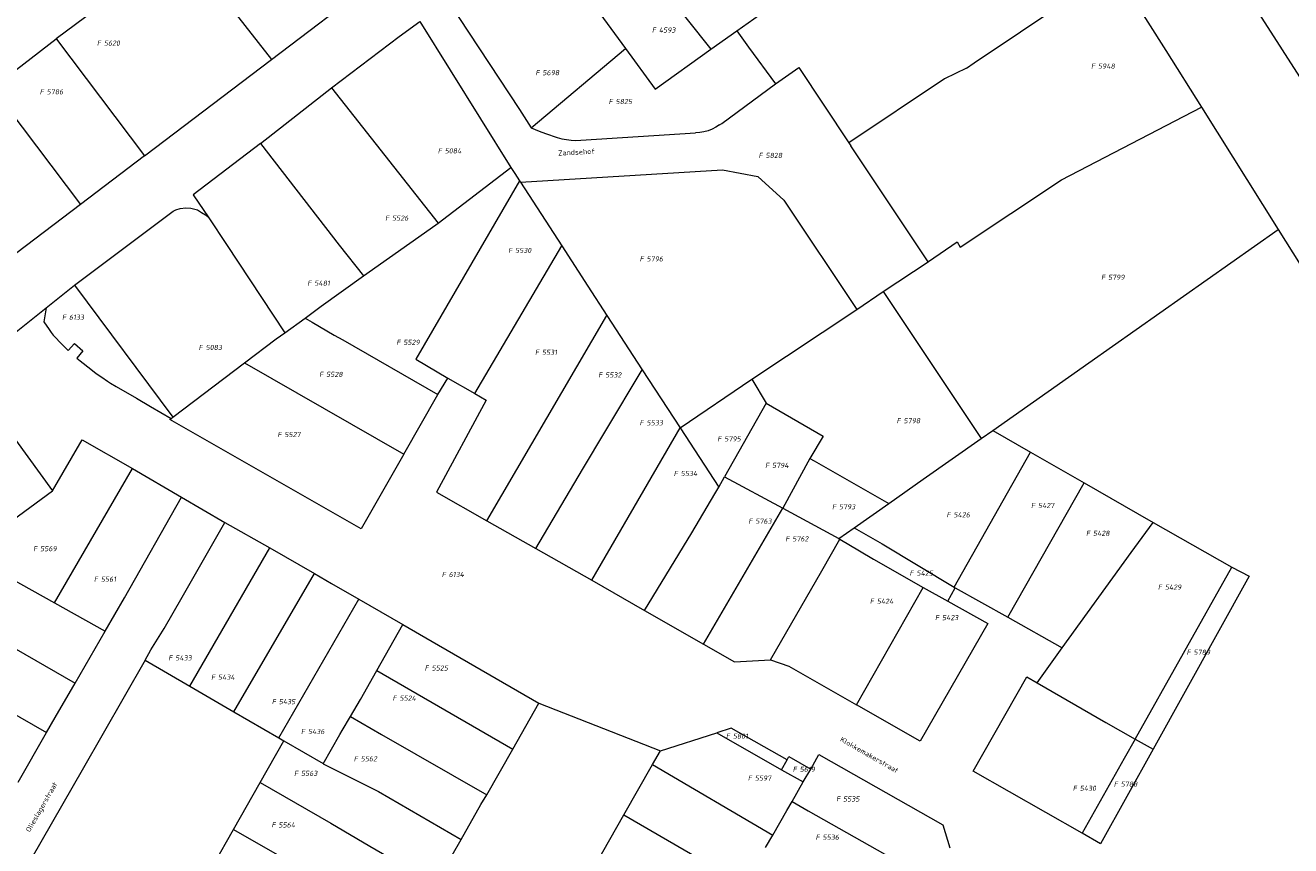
# Model space of a CAD drawing. Header units: metres. Extents: x 200548 to 205192, y 394703 to 399160.
# Tile 25 of 38: x 203559 to 203782, y 396972 to 397116. Entities that reach past the tile are written whole.
import ezdxf
from ezdxf.enums import TextEntityAlignment as Align
from ezdxf.lldxf.tags import DXFTag

# ---------------------------------------------------------------- set-up
doc = ezdxf.new("R2010")
doc.units = ezdxf.units.M
doc.layers.get('0').update_dxf_attribs({"lineweight": 25})
for name, color, linetype, lineweight in [('B-WE-KG-GRENS_PERCEEL-G', 150, 'KG-PERCEEL', 18), ('B-WE-KG-GRENS_PERCEEL-S', 150, 'Continuous', 25), ('B-WE-OG-BEBOUWING_STRAATNAAM-T18', 10, 'Continuous', 18)]:
    doc.layers.add(name, color=color, linetype=linetype, lineweight=lineweight)
doc.styles.add('NLCS-ISO', font='NLCS-ISO.ttf')
doc.styles.add('NLCS-ISO-M500-T18', font='NLCS-ISO.ttf', dxfattribs={"height": 0.9})
doc.styles.get("Standard").update_dxf_attribs({"font": 'NLCS-ISO.ttf'})
tags = doc.linetypes.add('KG-PERCEEL', pattern='A,5.5,-2,["P",Standard,S=1.8,R=0,X=-0.5,Y=-0.9],-2,5.5,-2,[5,NLCS.shx,S=0.75,R=0,X=0,Y=0],-2', length=19).pattern_tags.tags
tags[6] = DXFTag(74, 10)

# ---------------------------------------------------------------- blocks, each defined once
blk = doc.blocks.new('SKG-PERCEELNUMMER-SO')
at = {"style": 'NLCS-ISO', "oblique": 10, "flags": 1}
for tag, p in [('GEMEENTECODE', (0, 2.55)), ('PERCEELGROOTTE', (0, -2.45))]:
    blk.add_attdef(tag, text='', height=1.8, dxfattribs=at).set_placement(p, align=Align.MIDDLE_CENTER)
at = {"style": 'NLCS-ISO', "oblique": 10}
blk.add_attdef('SECTIE', text='', height=1.8, dxfattribs=at).set_placement((-0.5, 0), align=Align.MIDDLE_RIGHT)
blk.add_attdef('PERCEELNUMMER', text='', height=1.8, dxfattribs=at).set_placement((0.5, 0), align=Align.MIDDLE_LEFT)

msp = doc.modelspace()

# ---------------------------------------------------------------- linework, layer by layer
at = {"layer": 'B-WE-KG-GRENS_PERCEEL-G', "flags": 128}
for points in [[(203730.814, 397188.202), (203743.817, 397168.261), (203798.392, 397083.2), (203840.316, 397014.728), (203887.896, 396939.568), (203907.496, 396910.302), (203921.502, 396887.508), (203946.91, 396846.394)], [(203658.772, 397138.275), (203679.784, 397111.912)], [(203650.167, 397132.017), (203664.807, 397112.04)], [(203586.915, 397130.206), (203602.638, 397110.106)], [(203725.95, 397109.499), (203750.505, 397126.022)], [(203750.505, 397126.022), (203759.609, 397111.658), (203765.839, 397101.725)], [(203602.638, 397110.106), (203620.849, 397123.932)], [(203572.325, 397119.267), (203571.632, 397118.747), (203564.886, 397113.701)], [(203633.708, 397120.225), (203646.153, 397101.292), (203648.237, 397098.13)], [(203684.323, 397115.118), (203689.295, 397118.651)], [(203613.191, 397105.14), (203625.083, 397114.13), (203628.696, 397116.764)], [(203628.696, 397116.764), (203644.66, 397091.121)], [(203679.784, 397111.912), (203684.323, 397115.118)], [(203684.323, 397115.118), (203686.392, 397112.287), (203691.095, 397105.803)], [(203554.745, 397105.953), (203554.756, 397105.961), (203564.886, 397113.701)], [(203564.886, 397113.701), (203564.92, 397113.656), (203580.35, 397093.171)], [(203648.237, 397098.13), (203664.807, 397112.04)], [(203664.807, 397112.04), (203669.971, 397104.865), (203679.784, 397111.912)], [(203580.35, 397093.171), (203602.638, 397110.106)], [(203691.095, 397105.803), (203695.169, 397108.706), (203703.993, 397095.483)], [(203724.609, 397108.597), (203720.75, 397106.711)], [(203724.609, 397108.597), (203725.95, 397109.499)], [(203681.303, 397098.613), (203681.676, 397098.887), (203691.095, 397105.803)], [(203720.75, 397106.711), (203703.993, 397095.483)], [(203553.627, 397105.099), (203569.143, 397084.656)], [(203600.745, 397095.368), (203611.542, 397103.826), (203613.191, 397105.14)], [(203613.191, 397105.14), (203631.888, 397081.363)], [(203717.969, 397074.644), (203722.983, 397078.088), (203723.517, 397077.181), (203741.286, 397088.98), (203765.839, 397101.725)], [(203765.839, 397101.725), (203779.296, 397080.257)], [(203681.303, 397098.613), (203680.662, 397098.21), (203679.985, 397097.871), (203679.279, 397097.597), (203678.551, 397097.393), (203677.805, 397097.258), (203677.051, 397097.196)], [(203648.237, 397098.13), (203649.618, 397097.511), (203650.716, 397097.092), (203652.78, 397096.397)], [(203652.78, 397096.397), (203653.593, 397096.186), (203654.419, 397096.032), (203655.254, 397095.936), (203656.093, 397095.899), (203656.933, 397095.92)], [(203656.933, 397095.92), (203677.051, 397097.196)], [(203600.745, 397095.368), (203588.906, 397086.348), (203591.651, 397082.284)], [(203600.745, 397095.368), (203614.523, 397077.497), (203618.787, 397072.135)], [(203703.993, 397095.483), (203704.343, 397094.959)], [(203717.896, 397074.596), (203704.343, 397094.959)], [(203580.35, 397093.171), (203569.143, 397084.656)], [(203631.888, 397081.363), (203644.66, 397091.121)], [(203644.66, 397091.121), (203645.345, 397090.073), (203646.166, 397088.811)], [(203646.335, 397088.551), (203681.804, 397090.74), (203687.986, 397089.54), (203692.539, 397085.413), (203705.377, 397066.213)], [(203646.166, 397088.811), (203627.959, 397057.479)], [(203646.166, 397088.811), (203646.335, 397088.551)], [(203646.335, 397088.551), (203653.599, 397077.372)], [(203569.143, 397084.656), (203557.99, 397076.182)], [(203568.08, 397070.464), (203585.432, 397083.504), (203585.881, 397083.685), (203586.622, 397083.916), (203587.643, 397084.052), (203588.52, 397084.002), (203589.647, 397083.735), (203590.395, 397083.246), (203591.094, 397082.815), (203591.651, 397082.284)], [(203591.651, 397082.284), (203594.789, 397077.629), (203604.979, 397062.136)], [(203618.787, 397072.135), (203631.504, 397081.069), (203631.888, 397081.363)], [(203729.238, 397045.01), (203746.112, 397056.883), (203779.296, 397080.257)], [(203779.296, 397080.257), (203797.651, 397051.15), (203815.682, 397022.831), (203836.241, 396988.793), (203849.908, 396967.732), (203861.993, 396949.185), (203862.502, 396948.421)], [(203638.334, 397051.473), (203653.599, 397077.372)], [(203653.599, 397077.372), (203658.169, 397070.336), (203661.523, 397065.186)], [(203710.002, 397069.351), (203717.896, 397074.596)], [(203717.896, 397074.596), (203717.969, 397074.644)], [(203608.552, 397064.684), (203611.36, 397066.822), (203618.787, 397072.135)], [(203563.103, 397066.51), (203568.08, 397070.464)], [(203568.08, 397070.464), (203585.32, 397047.316)], [(203705.377, 397066.213), (203710.002, 397069.351)], [(203710.002, 397069.351), (203727.176, 397043.559)], [(203549.003, 397055.307), (203563.103, 397066.51)], [(203563.103, 397066.51), (203562.725, 397064.068), (203563.631, 397062.688), (203563.981, 397062.203), (203564.36, 397061.724), (203564.752, 397061.289), (203565.591, 397060.411), (203566.446, 397059.564), (203566.976, 397059.051), (203568.1, 397060.271), (203569.538, 397058.958), (203568.485, 397057.691), (203569.061, 397057.219), (203570.952, 397055.734), (203571.904, 397055.004), (203572.896, 397054.326), (203573.894, 397053.658), (203574.399, 397053.313), (203575.426, 397052.695), (203578.944, 397050.664), (203581.398, 397049.198), (203585.032, 397047.099)], [(203686.957, 397053.986), (203705.377, 397066.213)], [(203604.979, 397062.136), (203608.552, 397064.684)], [(203608.552, 397064.684), (203609.777, 397063.996), (203613.674, 397061.711), (203615.173, 397060.871), (203631.859, 397051.287)], [(203640.458, 397029.146), (203661.523, 397065.186)], [(203661.523, 397065.186), (203667.727, 397055.655)], [(203597.901, 397056.844), (203603.467, 397061.059), (203604.979, 397062.136)], [(203585.32, 397047.316), (203597.901, 397056.844)], [(203597.901, 397056.844), (203625.887, 397040.842)], [(203627.959, 397057.479), (203633.581, 397054.191)], [(203549.003, 397055.307), (203564.244, 397034.414)], [(203649.018, 397024.295), (203657.244, 397038.117), (203661.305, 397044.975), (203667.727, 397055.655)], [(203667.727, 397055.655), (203674.365, 397045.465)], [(203631.859, 397051.287), (203633.581, 397054.191)], [(203633.581, 397054.191), (203638.334, 397051.473)], [(203674.365, 397045.465), (203686.957, 397053.986)], [(203686.957, 397053.986), (203689.492, 397049.773)], [(203625.887, 397040.842), (203631.859, 397051.287)], [(203638.334, 397051.473), (203640.346, 397050.308), (203631.612, 397034.182), (203640.458, 397029.146)], [(203689.492, 397049.773), (203682.177, 397036.877)], [(203689.492, 397049.773), (203699.448, 397043.973), (203697.11, 397040.097)], [(203625.887, 397040.842), (203618.404, 397027.743), (203584.81, 397046.931), (203585.032, 397047.099)], [(203585.032, 397047.099), (203585.32, 397047.316)], [(203658.852, 397018.692), (203674.365, 397045.465)], [(203674.365, 397045.465), (203681.161, 397035.042)], [(203564.244, 397034.414), (203564.253, 397034.42), (203569.447, 397043.348), (203578.239, 397038.293)], [(203710.98, 397032.169), (203717.03, 397036.419), (203727.176, 397043.559)], [(203727.176, 397043.559), (203729.238, 397045.01)], [(203729.238, 397045.01), (203735.881, 397041.195)], [(203722.448, 397017.487), (203735.881, 397041.195)], [(203735.881, 397041.195), (203745.263, 397035.808)], [(203697.11, 397040.097), (203692.412, 397031.344)], [(203697.11, 397040.097), (203697.875, 397039.683), (203710.98, 397032.169)], [(203564.589, 397014.738), (203578.239, 397038.293)], [(203578.239, 397038.293), (203586.892, 397033.309)], [(203681.161, 397035.042), (203682.177, 397036.877)], [(203682.177, 397036.877), (203692.412, 397031.344)], [(203549.123, 397023.329), (203564.244, 397034.414)], [(203668.099, 397013.404), (203676.428, 397027.029), (203680.436, 397033.891), (203681.161, 397035.042)], [(203731.882, 397012.222), (203745.263, 397035.808)], [(203745.263, 397035.808), (203754.62, 397030.438), (203757.405, 397028.854)], [(203573.462, 397009.77), (203576.852, 397015.596), (203586.892, 397033.309)], [(203586.892, 397033.309), (203594.483, 397028.839)], [(203704.899, 397027.899), (203710.98, 397032.169)], [(203678.497, 397007.479), (203692.412, 397031.344)], [(203692.412, 397031.344), (203702.235, 397026.03)], [(203580.473, 397004.698), (203581.508, 397006.51), (203583.795, 397010.255), (203586.958, 397015.738), (203594.483, 397028.839)], [(203594.483, 397028.839), (203602.362, 397024.386)], [(203640.458, 397029.146), (203649.018, 397024.295)], [(203702.235, 397026.03), (203704.899, 397027.899)], [(203704.899, 397027.899), (203709.836, 397025.105), (203722.448, 397017.487)], [(203741.411, 397006.831), (203753.501, 397023.547), (203757.405, 397028.854)], [(203757.405, 397028.854), (203771.21, 397021.012)], [(203690.22, 397004.738), (203699.212, 397020.33), (203702.406, 397025.926)], [(203702.235, 397026.03), (203702.406, 397025.926)], [(203702.406, 397025.926), (203705.817, 397023.843), (203708.303, 397022.417), (203717.004, 397017.457)], [(203549.123, 397023.329), (203564.589, 397014.738)], [(203588.357, 397000.109), (203602.362, 397024.386)], [(203602.362, 397024.386), (203610.181, 397019.876)], [(203649.018, 397024.295), (203658.852, 397018.692)], [(203754.247, 396990.795), (203771.21, 397021.012)], [(203771.21, 397021.012), (203774.209, 397019.435), (203757.385, 396989.056)], [(203596.077, 396995.618), (203610.181, 397019.876)], [(203610.181, 397019.876), (203613.214, 397018.132), (203617.971, 397015.381)], [(203658.852, 397018.692), (203668.099, 397013.404)], [(203540.115, 397016.789), (203568.191, 397000.665)], [(203705.291, 396996.854), (203717.004, 397017.457)], [(203717.004, 397017.457), (203721.342, 397015.035)], [(203721.342, 397015.035), (203722.639, 397017.382)], [(203722.448, 397017.487), (203722.639, 397017.382)], [(203722.639, 397017.382), (203731.882, 397012.222)], [(203564.589, 397014.738), (203573.462, 397009.77)], [(203603.937, 396991.041), (203617.971, 397015.381)], [(203617.971, 397015.381), (203625.706, 397010.918)], [(203721.342, 397015.035), (203728.366, 397011.111)], [(203668.099, 397013.404), (203678.497, 397007.479)], [(203731.882, 397012.222), (203741.411, 397006.831)], [(203531.15, 397010.342), (203563.193, 396991.977)], [(203621.14, 397002.837), (203625.706, 397010.918)], [(203625.706, 397010.918), (203630.835, 397007.944), (203649.59, 396997.138)], [(203728.366, 397011.111), (203716.48, 396990.488)], [(203568.191, 397000.665), (203573.462, 397009.77)], [(203678.497, 397007.479), (203683.909, 397004.361), (203690.22, 397004.738)], [(203737.046, 397000.692), (203741.411, 397006.831)], [(203580.473, 397004.698), (203569.418, 396985.358), (203555.136, 396960.514), (203546.415, 396945.489), (203546.034, 396944.607), (203545.585, 396943.836), (203545.326, 396942.725), (203545.223, 396941.977), (203545.294, 396941.142), (203545.415, 396940.483), (203546.056, 396939.728), (203547.252, 396938.543), (203555.045, 396934.004), (203568.338, 396926.415)], [(203580.473, 397004.698), (203588.357, 397000.109)], [(203690.22, 397004.738), (203693.447, 397003.604), (203705.291, 396996.854)], [(203616.519, 396994.779), (203618.268, 396997.796), (203621.14, 397002.837)], [(203621.14, 397002.837), (203644.997, 396989.089)], [(203744.912, 396974.298), (203725.763, 396985.174), (203735.191, 397001.765)], [(203735.191, 397001.765), (203737.046, 397000.692)], [(203563.193, 396991.977), (203564.682, 396994.59), (203568.191, 397000.665)], [(203588.357, 397000.109), (203596.077, 396995.618)], [(203737.046, 397000.692), (203749.097, 396993.748), (203754.247, 396990.795)], [(203644.997, 396989.089), (203649.59, 396997.138)], [(203649.59, 396997.138), (203670.946, 396988.779)], [(203716.48, 396990.488), (203705.291, 396996.854)], [(203596.077, 396995.618), (203603.937, 396991.041)], [(203611.752, 396986.514), (203614.651, 396991.609), (203615.085, 396992.36), (203616.519, 396994.779)], [(203616.519, 396994.779), (203621.942, 396991.66), (203640.418, 396981.063)], [(203693.125, 396987.194), (203683.342, 396992.741), (203680.784, 396991.928)], [(203558.222, 396983.267), (203563.193, 396991.977)], [(203600.692, 396983.214), (203604.843, 396990.513)], [(203603.937, 396991.041), (203604.843, 396990.513)], [(203604.843, 396990.513), (203611.708, 396986.536), (203611.752, 396986.514)], [(203670.946, 396988.779), (203680.784, 396991.928)], [(203680.784, 396991.928), (203692.144, 396985.45)], [(203754.247, 396990.795), (203752.312, 396987.417), (203744.912, 396974.298)], [(203754.247, 396990.795), (203757.385, 396989.056)], [(203640.418, 396981.063), (203644.997, 396989.089)], [(203669.501, 396986.343), (203670.946, 396988.779)], [(203693.125, 396987.194), (203693.448, 396987.758), (203697.283, 396985.563)], [(203697.283, 396985.563), (203698.711, 396988.099), (203720.46, 396975.809), (203721.667, 396971.768)], [(203757.385, 396989.056), (203748.15, 396972.459)], [(203611.752, 396986.514), (203621.457, 396981.655), (203635.948, 396973.232)], [(203664.487, 396977.531), (203669.501, 396986.343)], [(203669.501, 396986.343), (203690.607, 396973.947)], [(203692.144, 396985.45), (203693.125, 396987.194)], [(203692.144, 396985.45), (203695.985, 396983.3)], [(203695.985, 396983.3), (203697.283, 396985.563)], [(203596.004, 396974.968), (203600.692, 396983.214)], [(203600.692, 396983.214), (203613.092, 396976.052), (203619.909, 396972.043), (203627.302, 396967.778)], [(203694.029, 396979.885), (203695.985, 396983.3)], [(203635.948, 396973.232), (203639.402, 396979.325), (203640.418, 396981.063)], [(203690.607, 396973.947), (203693.092, 396978.302), (203694.029, 396979.885)], [(203694.029, 396979.885), (203696.856, 396978.241), (203718.361, 396966.093)], [(203659.557, 396968.868), (203664.487, 396977.531)], [(203664.487, 396977.531), (203685.65, 396965.245)], [(203591.216, 396966.543), (203592.527, 396968.849), (203596.004, 396974.968)], [(203596.004, 396974.968), (203622.667, 396959.703)], [(203748.15, 396972.459), (203744.912, 396974.298)], [(203627.302, 396967.778), (203631.465, 396965.379), (203635.948, 396973.232)], [(203689.372, 396971.78), (203690.607, 396973.947)]]:
    msp.add_lwpolyline(points, dxfattribs=at)

# ---------------------------------------------------------------- block references
at = {"layer": 'B-WE-KG-GRENS_PERCEEL-S', "xscale": 0.5, "yscale": 0.5, "zscale": 0.5}
for p, values in [((203670.389, 397115.264), {'PERCEELNUMMER': '4593', 'SECTIE': 'F'}), ((203572.996, 397112.969), {'PERCEELNUMMER': '5620', 'SECTIE': 'F'}), ((203649.954, 397107.781), {'PERCEELNUMMER': '5698', 'SECTIE': 'F'}), ((203747.438, 397108.926), {'PERCEELNUMMER': '5948', 'SECTIE': 'F'}), ((203562.955, 397104.426), {'PERCEELNUMMER': '5786', 'SECTIE': 'F'}), ((203662.788, 397102.717), {'PERCEELNUMMER': '5825', 'SECTIE': 'F'}), ((203632.808, 397094.062), {'PERCEELNUMMER': '5084', 'SECTIE': 'F'}), ((203689.107, 397093.267), {'PERCEELNUMMER': '5828', 'SECTIE': 'F'}), ((203623.569, 397082.254), {'PERCEELNUMMER': '5526', 'SECTIE': 'F'}), ((203645.163, 397076.589), {'PERCEELNUMMER': '5530', 'SECTIE': 'F'}), ((203668.231, 397075.104), {'PERCEELNUMMER': '5796', 'SECTIE': 'F'}), ((203749.213, 397071.876), {'PERCEELNUMMER': '5799', 'SECTIE': 'F'}), ((203609.923, 397070.844), {'PERCEELNUMMER': '5481', 'SECTIE': 'F'}), ((203566.868, 397064.866), {'PERCEELNUMMER': '6133', 'SECTIE': 'F'}), ((203625.547, 397060.467), {'PERCEELNUMMER': '5529', 'SECTIE': 'F'}), ((203590.844, 397059.563), {'PERCEELNUMMER': '5083', 'SECTIE': 'F'}), ((203649.868, 397058.716), {'PERCEELNUMMER': '5531', 'SECTIE': 'F'}), ((203611.998, 397054.831), {'PERCEELNUMMER': '5528', 'SECTIE': 'F'}), ((203660.975, 397054.737), {'PERCEELNUMMER': '5532', 'SECTIE': 'F'}), ((203668.221, 397046.328), {'PERCEELNUMMER': '5533', 'SECTIE': 'F'}), ((203713.325, 397046.7), {'PERCEELNUMMER': '5798', 'SECTIE': 'F'}), ((203604.67, 397044.275), {'PERCEELNUMMER': '5527', 'SECTIE': 'F'}), ((203681.865, 397043.513), {'PERCEELNUMMER': '5795', 'SECTIE': 'F'}), ((203690.252, 397038.864), {'PERCEELNUMMER': '5794', 'SECTIE': 'F'}), ((203674.213, 397037.446), {'PERCEELNUMMER': '5534', 'SECTIE': 'F'}), ((203701.996, 397031.602), {'PERCEELNUMMER': '5793', 'SECTIE': 'F'}), ((203736.908, 397031.82), {'PERCEELNUMMER': '5427', 'SECTIE': 'F'}), ((203722.087, 397030.188), {'PERCEELNUMMER': '5426', 'SECTIE': 'F'}), ((203687.316, 397029.071), {'PERCEELNUMMER': '5763', 'SECTIE': 'F'}), ((203693.8, 397025.964), {'PERCEELNUMMER': '5762', 'SECTIE': 'F'}), ((203746.561, 397026.947), {'PERCEELNUMMER': '5428', 'SECTIE': 'F'}), ((203561.805, 397024.241), {'PERCEELNUMMER': '5569', 'SECTIE': 'F'}), ((203572.465, 397018.891), {'PERCEELNUMMER': '5561', 'SECTIE': 'F'}), ((203633.508, 397019.723), {'PERCEELNUMMER': '6134', 'SECTIE': 'F'}), ((203715.598, 397019.959), {'PERCEELNUMMER': '5425', 'SECTIE': 'F'}), ((203759.183, 397017.497), {'PERCEELNUMMER': '5429', 'SECTIE': 'F'}), ((203708.63, 397015.025), {'PERCEELNUMMER': '5424', 'SECTIE': 'F'}), ((203720.068, 397012.146), {'PERCEELNUMMER': '5423', 'SECTIE': 'F'}), ((203585.522, 397005.072), {'PERCEELNUMMER': '5433', 'SECTIE': 'F'}), ((203764.212, 397006.071), {'PERCEELNUMMER': '5789', 'SECTIE': 'F'}), ((203630.506, 397003.291), {'PERCEELNUMMER': '5525', 'SECTIE': 'F'}), ((203593.025, 397001.69), {'PERCEELNUMMER': '5434', 'SECTIE': 'F'}), ((203603.683, 396997.403), {'PERCEELNUMMER': '5435', 'SECTIE': 'F'}), ((203624.872, 396998.011), {'PERCEELNUMMER': '5524', 'SECTIE': 'F'}), ((203608.798, 396992.162), {'PERCEELNUMMER': '5436', 'SECTIE': 'F'}), ((203683.365, 396991.342), {'PERCEELNUMMER': '5801', 'SECTIE': 'F'}), ((203618.063, 396987.377), {'PERCEELNUMMER': '5562', 'SECTIE': 'F'}), ((203695.094, 396985.531), {'PERCEELNUMMER': '5619', 'SECTIE': 'F'}), ((203607.585, 396984.814), {'PERCEELNUMMER': '5563', 'SECTIE': 'F'}), ((203687.216, 396983.974), {'PERCEELNUMMER': '5597', 'SECTIE': 'F'}), ((203751.434, 396982.922), {'PERCEELNUMMER': '5788', 'SECTIE': 'F'}), ((203744.239, 396982.196), {'PERCEELNUMMER': '5430', 'SECTIE': 'F'}), ((203702.716, 396980.319), {'PERCEELNUMMER': '5535', 'SECTIE': 'F'}), ((203603.629, 396975.757), {'PERCEELNUMMER': '5564', 'SECTIE': 'F'}), ((203699.105, 396973.605), {'PERCEELNUMMER': '5536', 'SECTIE': 'F'})]:
    msp.add_blockref('SKG-PERCEELNUMMER-SO', p, dxfattribs=at).add_auto_attribs(values)

# ---------------------------------------------------------------- texts
at = {"layer": 'B-WE-OG-BEBOUWING_STRAATNAAM-T18', "style": 'NLCS-ISO-M500-T18'}
for s, rotation, p in [('Zandsehof', 3.1, (203656.185, 397093.845)), ('Klokkemakerstraat', 330.3, (203707.562, 396988.061)), ('Olieslagerstraat', 60.2, (203562.407, 396978.836))]:
    msp.add_text(s, height=0.9, rotation=rotation, dxfattribs=at).set_placement(p, align=Align.MIDDLE)

doc.saveas('drawing.dxf')
